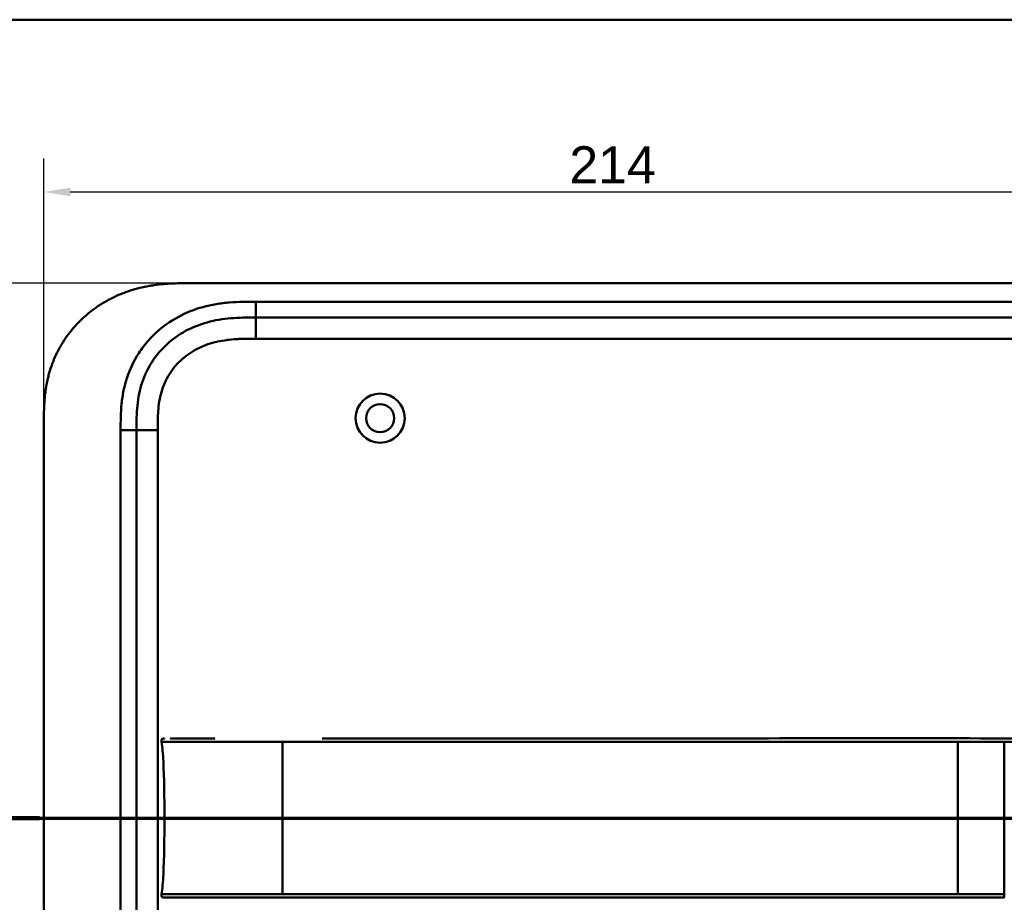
# Model space of a CAD drawing. Header units: millimetres. Extents: x 20 to 833, y 20 to 574.
# Tile 19 of 20: x 541 to 727, y 407 to 574. Entities that reach past the tile are written whole.
import ezdxf

# ---------------------------------------------------------------- set-up
doc = ezdxf.new("R2010")
doc.units = ezdxf.units.MM
doc.header["$LTSCALE"] = 2
for name, color, linetype, lineweight in [('Bemaßungen(DIN)', 7, 'Continuous', 25), ('Schnittansichtslinien(DIN)', 7, 'Continuous', 70), ('Sichtbare Kanten(DIN)', 7, 'Continuous', 50), ('Sichtbare tangentiale Kanten(DIN)', 7, 'Continuous', 50), ('Skizziergeometrie(DIN)', 7, 'Continuous', 50)]:
    doc.layers.add(name, color=color, linetype=linetype, lineweight=lineweight)
doc.styles.add('Aktuell-DINGroßer Text', font='arial.ttf')
doc.styles.add('STANDARD-DIN~0', font='arial.ttf')
doc.dimstyles.new('CAD-LAN', dxfattribs={"dimscale": 2, "dimtxt": 3.5, "dimasz": 2.5, "dimexe": 3.175, "dimexo": 0, "dimgap": 0.8, "dimtad": 1, "dimrnd": 1e-08, "dimtxsty": 'STANDARD-DIN~0', "dimcen": 0.09, "dimdle": 10, "dimclrd": 250, "dimclre": 250, "dimclrt": 250, "dimadec": 0, "dimazin": 2, "dimtfac": 1, "dimtmove": 0, "dimatfit": 3, "dimfxl": 1, "dimtolj": 1, "dimtzin": 0, "dimlwd": 25, "dimlwe": 25, "dimarcsym": 0})

# ---------------------------------------------------------------- blocks, each defined once
blk = doc.blocks.new('Ränder Standardrahmen')
at = {"layer": 'Skizziergeometrie(DIN)', "flags": 128}
blk.add_lwpolyline([(10, 10), (10, 287), (410, 287), (410, 10), (10, 10)], dxfattribs=at)
blk = doc.blocks.new('*D21')
at = {"layer": 'Bemaßungen(DIN)', "color": 250, "linetype": 'Continuous', "lineweight": 25, "true_color": 0x3f3f3f, "transparency": 16777216}
for p, q in [((572.67, 524.24), (510.32, 524.24)), ((516.67, 519.24), (516.67, 284.24)), ((572.67, 279.24), (510.32, 279.24))]:
    blk.add_line(p, q, dxfattribs=at)
at = {"layer": 'Bemaßungen(DIN)', "color": 250, "linetype": 'Continuous', "true_color": 0x3f3f3f, "transparency": 16777216}
for points in [[(515.84, 519.24), (517.51, 519.24), (516.67, 524.24)], [(515.84, 284.24), (517.51, 284.24), (516.67, 279.24)]]:
    blk.add_solid(points, dxfattribs=at)
at = {"layer": 'Defpoints', "color": 0, "linetype": 'Continuous', "transparency": 16777216}
for p in [(572.67, 524.24), (516.67, 279.24), (572.67, 279.24)]:
    blk.add_point(p, dxfattribs=at)
at = {"layer": 'Bemaßungen(DIN)', "color": 250, "linetype": 'Continuous', "lineweight": 25, "true_color": 0x3f3f3f, "transparency": 16777216, "insert": (507.93, 393.93), "char_height": 7, "attachment_point": 1, "rotation": 90, "style": 'STANDARD-DIN~0'}
blk.add_mtext('\\A1;245', dxfattribs=at)
blk = doc.blocks.new('*D22')
at = {"layer": 'Bemaßungen(DIN)', "color": 250, "linetype": 'Continuous', "lineweight": 25, "true_color": 0x3f3f3f, "transparency": 16777216}
for p, q in [((545.63, 497.46), (545.63, 547.81)), ((759.63, 497.46), (759.63, 547.81)), ((550.63, 541.46), (754.63, 541.46))]:
    blk.add_line(p, q, dxfattribs=at)
at = {"layer": 'Bemaßungen(DIN)', "color": 250, "linetype": 'Continuous', "true_color": 0x3f3f3f, "transparency": 16777216}
for points in [[(550.63, 542.29), (550.63, 540.63), (545.63, 541.46)], [(754.63, 542.29), (754.63, 540.63), (759.63, 541.46)]]:
    blk.add_solid(points, dxfattribs=at)
at = {"layer": 'Defpoints', "color": 0, "linetype": 'Continuous', "transparency": 16777216}
for p in [(759.63, 541.46), (545.63, 497.46), (759.63, 497.46)]:
    blk.add_point(p, dxfattribs=at)
at = {"layer": 'Bemaßungen(DIN)', "color": 250, "linetype": 'Continuous', "lineweight": 25, "true_color": 0x3f3f3f, "transparency": 16777216, "insert": (644.86, 550.09), "char_height": 7, "attachment_point": 1, "style": 'STANDARD-DIN~0'}
blk.add_mtext('\\A1;214', dxfattribs=at)
blk = doc.blocks.new('2DTransSchnitt0')
at = {"layer": 'Schnittansichtslinien(DIN)', "linetype": 'Continuous'}
for p, q in [((267.731, 222.658), (267.731, 216.616)), ((387.46, 222.658), (387.46, 216.616)), ((266.731, 216.616), (267.731, 211.616)), ((268.731, 216.616), (266.731, 216.616)), ((267.731, 216.616), (267.731, 211.616)), ((267.731, 211.616), (268.731, 216.616)), ((386.46, 216.616), (387.46, 211.616)), ((388.46, 216.616), (386.46, 216.616)), ((387.46, 216.616), (387.46, 211.616)), ((387.46, 211.616), (388.46, 216.616)), ((263.048, 211.616), (392.143, 211.616))]:
    blk.add_line(p, q, dxfattribs=at)
at = {"layer": 'Schnittansichtslinien(DIN)', "linetype": 'Continuous', "lineweight": 140}
for p, q in [((263.048, 211.616), (272.414, 211.616)), ((382.777, 211.616), (392.143, 211.616))]:
    blk.add_line(p, q, dxfattribs=at)
at = {"layer": 'Schnittansichtslinien(DIN)', "linetype": 'Continuous', "flags": 128}
for points in [[(266.731, 216.616), (267.731, 211.616), (268.731, 216.616), (266.731, 216.616)], [(386.46, 216.616), (387.46, 211.616), (388.46, 216.616), (386.46, 216.616)]]:
    blk.add_lwpolyline(points, dxfattribs=at)
at = {"layer": 'Schnittansichtslinien(DIN)'}
for points in [[(266.731, 216.616), (267.731, 211.616), (268.731, 216.616), (266.731, 216.616)], [(386.46, 216.616), (387.46, 211.616), (388.46, 216.616), (386.46, 216.616)]]:
    blk.add_solid(points, dxfattribs=at)
at = {"layer": 'Schnittansichtslinien(DIN)', "char_height": 3.734, "attachment_point": 7, "style": 'Aktuell-DINGroßer Text'}
for insert in [(266.391, 225.116), (386.12, 225.116)]:
    blk.add_mtext('B', dxfattribs=dict(at, insert=insert))

msp = doc.modelspace()

# ---------------------------------------------------------------- linework, layer by layer
at = {"layer": 'Sichtbare Kanten(DIN)'}
for p, q in [((731.596, 524.244), (572.673, 524.244)), ((730.596, 517.744), (585.673, 517.744)), ((545.635, 306.028), (545.635, 497.46)), ((563.135, 496.46), (563.135, 307.028)), ((726.925, 408.231), (726.99, 408.231))]:
    msp.add_line(p, q, dxfattribs=at)
for radius in [4.65, 2.65]:
    msp.add_circle((609.135, 498.744), radius, dxfattribs=at)
for points, knots in [([(572.673, 524.244), (572.088, 524.242), (570.909, 524.229), (569.42, 524.165), (567.922, 524.05), (566.719, 523.912), (565.215, 523.67), (564.014, 523.418), (562.525, 523.023), (561.345, 522.642), (559.894, 522.081), (558.757, 521.565), (557.372, 520.836), (556.297, 520.188), (555.005, 519.298), (554.015, 518.526), (552.841, 517.49), (551.956, 516.607), (550.924, 515.442), (550.16, 514.465), (549.288, 513.196), (548.659, 512.144), (547.961, 510.794), (547.473, 509.688), (546.953, 508.284), (546.607, 507.145), (546.258, 505.711), (546.044, 504.559), (545.849, 503.12), (545.745, 501.971), (545.668, 500.545), (545.635, 499.131), (545.634, 498.014), (545.635, 497.46)], [0.00000689, 0.00000689, 0.00000689, 0.00000689, 0.0407043, 0.08140172, 0.10175042, 0.14244784, 0.16279654, 0.20349396, 0.22384266, 0.26454008, 0.28488878, 0.3255862, 0.3459349, 0.38663232, 0.40698102, 0.44767844, 0.46802714, 0.50872456, 0.52907326, 0.56977068, 0.59011938, 0.6308168, 0.6511655, 0.69186291, 0.71221162, 0.75290903, 0.77325774, 0.81395515, 0.83430386, 0.87500127, 0.89534998, 0.93604739, 0.97674481, 0.97674481, 0.97674481, 0.97674481]), ([(585.673, 517.744), (584.867, 517.744), (583.271, 517.743), (580.934, 517.636), (578.669, 517.359), (575.751, 516.722), (572.317, 515.36), (568.733, 512.817), (565.903, 509.474), (564.344, 506.196), (563.596, 503.367), (563.267, 501.15), (563.136, 498.843), (563.135, 497.26), (563.135, 496.46)], [59.6158828, 59.6158828, 59.6158828, 59.6158828, 59.8593849, 60.1028861, 60.3463874, 60.5898887, 61.0768912, 61.5638938, 62.0508963, 62.5378989, 62.7814001, 63.0249014, 63.2684027, 63.5119054, 63.5119054, 63.5119054, 63.5119054]), ([(567.862, 437.621), (567.846, 437.724), (567.828, 437.829), (567.842, 437.958), (567.847, 437.985), (567.862, 438.03), (567.87, 438.05), (567.891, 438.087), (567.904, 438.104), (567.933, 438.134), (567.949, 438.147), (568.001, 438.182), (568.042, 438.198), (568.123, 438.219), (568.164, 438.224), (568.224, 438.229), (568.243, 438.23), (568.276, 438.231), (568.291, 438.231), (568.309, 438.232), (568.314, 438.232), (568.324, 438.232), (568.328, 438.232), (568.335, 438.232), (568.338, 438.232), (568.351, 438.232), (568.354, 438.232), (568.363, 438.232), (568.366, 438.232), (568.371, 438.232), (568.373, 438.232), (568.377, 438.232), (568.377, 438.232), (568.378, 438.232), (568.378, 438.232), (568.379, 438.232), (568.379, 438.232), (568.379, 438.232), (568.38, 438.232), (568.38, 438.232)], [0, 0, 0, 0, 0.0311277, 0.0311277, 0.03911556, 0.03911556, 0.04551701, 0.04551701, 0.05176502, 0.05176502, 0.05801202, 0.05801202, 0.07063282, 0.07063282, 0.08310355, 0.08310355, 0.08876398, 0.08876398, 0.09302208, 0.09302208, 0.0945824, 0.0945824, 0.09615429, 0.09615429, 0.09772199, 0.09772199, 0.10409523, 0.10409523, 0.11652864, 0.11652864, 0.13514677, 0.13514677, 0.13863752, 0.13863752, 0.14018957, 0.14018957, 0.14028665, 0.14028665, 0.14033603, 0.14033603, 0.14033603, 0.14033603]), ([(568.401, 423.232), (568.401, 427.069), (568.357, 430.883), (568.206, 433.832), (568.129, 435.334), (568.023, 436.615), (567.866, 437.621)], [0, 0, 0, 0, 0.30889062, 0.30889062, 0.30889062, 0.46621578, 0.46621578, 0.46621578, 0.46621578]), ([(568.27, 438.231), (568.296, 438.232), (568.323, 438.233), (568.369, 438.234), (568.39, 438.233), (568.416, 438.233), (568.422, 438.233), (568.429, 438.233), (568.429, 438.233), (568.429, 438.233), (568.429, 438.233), (568.43, 438.233)], [0.159826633, 0.159826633, 0.159826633, 0.159826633, 0.167747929, 0.167747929, 0.174016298, 0.174016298, 0.175896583, 0.175896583, 0.175984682, 0.175984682, 0.176039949, 0.176039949, 0.176039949, 0.176039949]), ([(568.364, 438.232), (568.368, 438.232), (568.372, 438.232), (568.389, 438.232), (568.403, 438.232), (568.417, 438.232), (568.417, 438.232), (568.418, 438.232), (568.418, 438.232), (568.418, 438.232), (568.418, 438.232), (568.418, 438.232)], [0.1063680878, 0.1063680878, 0.1063680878, 0.1063680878, 0.1076624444, 0.1076624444, 0.1118780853, 0.1118780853, 0.1119328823, 0.1119328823, 0.111953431, 0.111953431, 0.1119649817, 0.1119649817, 0.1119649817, 0.1119649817]), ([(568.372, 438.232), (568.377, 438.232), (568.384, 438.232), (568.393, 438.232), (568.396, 438.232), (568.401, 438.232), (568.404, 438.232), (568.408, 438.232), (568.409, 438.232), (568.41, 438.232), (568.411, 438.232), (568.411, 438.232), (568.411, 438.232), (568.411, 438.232), (568.411, 438.232), (568.412, 438.232)], [0.0954974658, 0.0954974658, 0.0954974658, 0.0954974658, 0.0980683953, 0.0980683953, 0.0989366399, 0.0989366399, 0.0997885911, 0.0997885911, 0.1001419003, 0.1001419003, 0.1002300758, 0.1002300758, 0.1002741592, 0.1002741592, 0.1002851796, 0.1002851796, 0.1002851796, 0.1002851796]), ([(569.552, 438.232), (569.552, 438.232), (569.552, 438.232), (569.552, 438.232), (569.552, 438.232), (569.552, 438.232), (569.552, 438.232), (569.553, 438.232), (569.553, 438.232), (569.555, 438.232), (569.556, 438.232), (569.558, 438.232), (569.56, 438.232), (569.58, 438.232), (569.598, 438.232), (569.641, 438.232), (569.667, 438.232), (569.761, 438.232), (569.833, 438.232), (570.01, 438.232), (570.117, 438.232), (570.268, 438.232), (570.306, 438.232), (570.443, 438.232), (570.546, 438.232), (570.692, 438.232), (570.733, 438.232), (570.79, 438.232), (570.806, 438.232), (570.822, 438.232), (570.822, 438.232), (570.822, 438.232), (570.822, 438.232), (570.823, 438.232)], [0, 0, 0, 0, 0.00002838, 0.00002838, 0.00008514, 0.00008514, 0.00019867, 0.00019867, 0.00065277, 0.00065277, 0.00156097, 0.00156097, 0.00328513, 0.00328513, 0.02167639, 0.02167639, 0.04619826, 0.04619826, 0.11159781, 0.11159781, 0.19880871, 0.19880871, 0.22787204, 0.22787204, 0.30054296, 0.30054296, 0.32778981, 0.32778981, 0.33800712, 0.33800712, 0.33824659, 0.33824659, 0.33826078, 0.33826078, 0.33826078, 0.33826078]), ([(570.823, 438.232), (571.337, 438.232), (571.797, 438.232), (572.366, 438.232), (572.366, 438.232), (572.366, 438.232), (572.366, 438.232), (572.367, 438.232), (572.367, 438.232), (572.368, 438.232), (572.369, 438.232), (572.385, 438.232), (572.401, 438.232), (572.438, 438.232), (572.46, 438.232), (572.538, 438.232), (572.596, 438.232), (572.81, 438.232), (572.97, 438.232), (573.19, 438.232), (573.245, 438.232), (574.433, 438.232), (575.785, 438.232), (577.427, 438.232), (577.607, 438.232), (577.823, 438.232), (577.857, 438.232), (577.895, 438.232), (577.898, 438.232), (577.901, 438.232), (577.902, 438.232), (577.902, 438.232), (577.902, 438.232), (577.902, 438.232), (577.903, 438.232), (577.903, 438.232), (577.903, 438.232), (577.903, 438.232)], [0, 0, 0, 0, 0.2888434, 0.2888434, 0.2888555, 0.2888555, 0.2889037, 0.2889037, 0.2890003, 0.2890003, 0.2893864, 0.2893864, 0.2972061, 0.2972061, 0.3076323, 0.3076323, 0.3354365, 0.3354365, 0.409599, 0.409599, 0.4343137, 0.4343137, 0.9352187, 0.9352187, 0.9962242, 0.9962242, 1.0076608, 1.0076608, 1.008733, 1.008733, 1.0088295, 1.0088295, 1.0088778, 1.0088778, 1.0089019, 1.0089019, 1.008914, 1.008914, 1.008914, 1.008914]), ([(598.173, 438.232), (598.173, 438.232), (598.174, 438.232), (598.177, 438.232), (598.178, 438.232), (598.186, 438.232), (598.193, 438.232), (598.212, 438.232), (598.225, 438.232), (598.457, 438.232), (598.676, 438.232), (607.228, 438.232), (615.561, 438.232), (636.394, 438.232), (648.894, 438.232), (683.903, 438.232), (706.413, 438.469), (728.919, 438.222)], [0, 0, 0, 0, 0.0002441, 0.0002441, 0.0007324, 0.0007324, 0.0026855, 0.0026855, 0.0065918, 0.0065918, 0.0722195, 0.0722195, 2.5722195, 2.5722195, 6.3222196, 6.3222196, 13.0748039, 13.0748039, 13.0748039, 13.0748039]), ([(568.401, 423.232), (568.401, 419.395), (568.357, 415.581), (568.206, 412.632), (568.129, 411.13), (568.023, 409.849), (567.866, 408.842)], [0, 0, 0, 0, 0.30888536, 0.30888536, 0.30888536, 0.4662495, 0.4662495, 0.4662495, 0.4662495]), ([(568.379, 408.231), (568.379, 408.231), (568.379, 408.231), (568.379, 408.231), (568.378, 408.231), (568.378, 408.231), (568.378, 408.231), (568.377, 408.231), (568.377, 408.231), (568.374, 408.231), (568.372, 408.231), (568.367, 408.231), (568.365, 408.231), (568.359, 408.231), (568.357, 408.231), (568.344, 408.231), (568.341, 408.231), (568.334, 408.231), (568.331, 408.231), (568.325, 408.231), (568.322, 408.231), (568.312, 408.232), (568.304, 408.232), (568.282, 408.232), (568.266, 408.232), (568.189, 408.236), (568.127, 408.242), (568.038, 408.268), (568.009, 408.279), (567.956, 408.31), (567.931, 408.33), (567.89, 408.377), (567.874, 408.404), (567.851, 408.462), (567.844, 408.492), (567.836, 408.553), (567.835, 408.584), (567.838, 408.691), (567.85, 408.767), (567.862, 408.842)], [0, 0, 0, 0, 0.00028677, 0.00028677, 0.00085963, 0.00085963, 0.00200522, 0.00200522, 0.00429634, 0.00429634, 0.02262582, 0.02262582, 0.03179275, 0.03179275, 0.04109082, 0.04109082, 0.04341208, 0.04341208, 0.04456569, 0.04456569, 0.0457191, 0.0457191, 0.04803012, 0.04803012, 0.05262125, 0.05262125, 0.07113734, 0.07113734, 0.08037876, 0.08037876, 0.08967939, 0.08967939, 0.09896721, 0.09896721, 0.10819297, 0.10819297, 0.11738064, 0.11738064, 0.14030942, 0.14030942, 0.14030942, 0.14030942]), ([(568.418, 408.231), (568.418, 408.231), (568.418, 408.231), (568.415, 408.231), (568.413, 408.231), (568.407, 408.231), (568.403, 408.231), (568.393, 408.231), (568.387, 408.231), (568.375, 408.231), (568.37, 408.231), (568.364, 408.231)], [0, 0, 0, 0, 0.0000178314, 0.0000178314, 0.0007794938, 0.0007794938, 0.001825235, 0.001825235, 0.0037615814, 0.0037615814, 0.0056120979, 0.0056120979, 0.0056120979, 0.0056120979]), ([(568.43, 408.231), (568.43, 408.231), (568.43, 408.231), (568.43, 408.231), (568.429, 408.232), (568.43, 408.232), (568.43, 408.231), (568.43, 408.229), (568.429, 408.231), (568.428, 408.232), (568.427, 408.233), (568.427, 408.231), (568.427, 408.231), (568.426, 408.231), (568.425, 408.232), (568.424, 408.232), (568.424, 408.232), (568.423, 408.231), (568.423, 408.231), (568.423, 408.231), (568.422, 408.231), (568.422, 408.231), (568.421, 408.232), (568.42, 408.231), (568.419, 408.231), (568.418, 408.231), (568.417, 408.231), (568.416, 408.231), (568.414, 408.231), (568.413, 408.231), (568.412, 408.231), (568.411, 408.231), (568.41, 408.231), (568.409, 408.231), (568.407, 408.231), (568.406, 408.231), (568.405, 408.231), (568.404, 408.231), (568.403, 408.231), (568.401, 408.231), (568.4, 408.231), (568.399, 408.231), (568.398, 408.231), (568.397, 408.231), (568.395, 408.231), (568.394, 408.231), (568.393, 408.231), (568.392, 408.231), (568.39, 408.231), (568.389, 408.231), (568.388, 408.231), (568.386, 408.231), (568.385, 408.231), (568.384, 408.231), (568.382, 408.231), (568.367, 408.231), (568.367, 408.231), (569.217, 408.231), (569.81, 408.231), (570.857, 408.231), (572.367, 408.231), (573.384, 408.231), (574.598, 408.231), (575.961, 408.231)], [0, 0, 0, 0, 0.0025183, 0.0025183, 0.0025183, 0.0949441, 0.0949441, 0.0949441, 0.1873699, 0.1873699, 0.1873699, 0.2797957, 0.2797957, 0.2797957, 0.3722215, 0.3722215, 0.3722215, 0.4184344, 0.4184344, 0.4184344, 0.4646473, 0.4646473, 0.4646473, 0.5570732, 0.5570732, 0.5570732, 0.649499, 0.649499, 0.649499, 0.7419248, 0.7419248, 0.7419248, 0.8343506, 0.8343506, 0.8343506, 0.9267764, 0.9267764, 0.9267764, 1.0192022, 1.0192022, 1.0192022, 1.111628, 1.111628, 1.111628, 1.2040539, 1.2040539, 1.2040539, 1.2964797, 1.2964797, 1.2964797, 1.3889055, 1.3889055, 1.3889055, 1.4813313, 1.4813313, 1.4813313, 2.5715522, 2.5715522, 2.5715522, 3.3314242, 3.3314242, 3.3314242, 3.8432409, 3.8432409, 3.8432409, 3.8432409]), ([(568.411, 408.231), (568.411, 408.231), (568.411, 408.231), (568.411, 408.231), (568.411, 408.231), (568.41, 408.231), (568.41, 408.231), (568.409, 408.231), (568.409, 408.231), (568.404, 408.231), (568.4, 408.231), (568.388, 408.231), (568.382, 408.231), (568.374, 408.231), (568.373, 408.231), (568.372, 408.231)], [0, 0, 0, 0, 0.0000222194, 0.0000222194, 0.0000666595, 0.0000666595, 0.0001555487, 0.0001555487, 0.000333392, 0.000333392, 0.0016342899, 0.0016342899, 0.0041648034, 0.0041648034, 0.0047801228, 0.0047801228, 0.0047801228, 0.0047801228]), ([(568.404, 408.231), (568.404, 408.231), (568.404, 408.231), (568.404, 408.231), (568.404, 408.231), (568.403, 408.231), (568.403, 408.231), (568.401, 408.231), (568.4, 408.231), (568.398, 408.231), (568.396, 408.231), (568.393, 408.231), (568.392, 408.231), (568.388, 408.231), (568.385, 408.231), (568.382, 408.231), (568.381, 408.231), (568.379, 408.231)], [0, 0, 0, 0, 0.0000111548, 0.0000111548, 0.0000825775, 0.0000825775, 0.0002255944, 0.0002255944, 0.0005124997, 0.0005124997, 0.0010879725, 0.0010879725, 0.0016605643, 0.0016605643, 0.002791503, 0.002791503, 0.0035732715, 0.0035732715, 0.0035732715, 0.0035732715]), ([(577.903, 408.231), (577.903, 408.231), (577.903, 408.231), (577.898, 408.231), (577.894, 408.231), (577.882, 408.231), (577.873, 408.231), (577.844, 408.231), (577.822, 408.231), (577.745, 408.231), (577.689, 408.231), (577.333, 408.231), (577.039, 408.231), (576.558, 408.231), (576.368, 408.231), (576.118, 408.231), (576.056, 408.231), (575.984, 408.231), (575.975, 408.231), (575.961, 408.231), (575.957, 408.231), (575.953, 408.231), (575.953, 408.231), (575.953, 408.231)], [0, 0, 0, 0, 0.00002188, 0.00002188, 0.00142245, 0.00142245, 0.00422358, 0.00422358, 0.01131397, 0.01131397, 0.03022194, 0.03022194, 0.13111359, 0.13111359, 0.19835644, 0.19835644, 0.22076612, 0.22076612, 0.22426754, 0.22426754, 0.22566811, 0.22566811, 0.22568999, 0.22568999, 0.22568999, 0.22568999]), ([(577.906, 408.231), (578.336, 408.231), (578.776, 408.231), (579.226, 408.231), (581.757, 408.231), (584.498, 408.231), (587.239, 408.231), (589.488, 408.231), (591.759, 408.231), (594.029, 408.231), (604.133, 408.231), (614.282, 408.231), (624.405, 408.231), (641.314, 408.231), (658.239, 408.231), (675.152, 408.231), (683.608, 408.231), (692.068, 408.231), (700.526, 408.231), (704.755, 408.231), (708.982, 408.231), (713.211, 408.231), (715.876, 408.231), (718.552, 408.231), (721.198, 408.231), (722.753, 408.231), (724.287, 408.231), (725.833, 408.231), (726.196, 408.231), (726.553, 408.231), (726.925, 408.231)], [4.0756553, 4.0756553, 4.0756553, 4.0756553, 4.2235005, 4.2235005, 4.2235005, 5.0551855, 5.0551855, 5.0551855, 5.7376751, 5.7376751, 5.7376751, 8.7756456, 8.7756456, 8.7756456, 13.8502555, 13.8502555, 13.8502555, 16.3875605, 16.3875605, 16.3875605, 17.6562129, 17.6562129, 17.6562129, 18.4553381, 18.4553381, 18.4553381, 18.9248654, 18.9248654, 18.9248654, 19.0347624, 19.0347624, 19.0347624, 19.0347624])]:
    msp.add_open_spline(points, degree=3, knots=knots, dxfattribs=at)
msp.add_rational_spline([(567.866, 408.842), (567.866, 408.842), (567.866, 408.842), (567.866, 408.842), (567.863, 408.842), (567.862, 408.842), (567.862, 408.842)], [1, 1, 1, 1, 1.08010035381, 1.12345159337, 1.13005371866], degree=3, knots=[0, 0, 0, 0, 0.00567203, 0.00567203, 0.00567203, 0.11634103, 0.11634103, 0.11634103, 0.11634103], dxfattribs=at)
for points in [[(568.426, 408.231), (568.405, 408.231), (568.383, 408.231), (568.36, 408.231)], [(568.43, 408.231), (568.429, 408.231), (568.428, 408.231), (568.427, 408.231)], [(568.43, 408.231), (568.43, 408.231), (568.43, 408.231), (568.43, 408.231)]]:
    msp.add_open_spline(points, degree=3, dxfattribs=at)
at = {"layer": 'Sichtbare tangentiale Kanten(DIN)'}
for p, q in [((585.673, 520.744), (730.596, 520.744)), ((585.673, 517.744), (585.673, 520.744)), ((585.673, 513.744), (585.673, 517.744)), ((730.597, 513.744), (585.673, 513.744)), ((560.135, 307.028), (560.135, 496.46)), ((563.135, 496.46), (560.135, 496.46)), ((567.135, 496.46), (563.135, 496.46)), ((567.135, 496.46), (567.135, 307.029)), ((718.203, 423.232), (590.729, 423.232)), ((726.984, 408.842), (726.991, 408.842))]:
    msp.add_line(p, q, dxfattribs=at)
for points, knots in [([(565.447, 513.494), (565.885, 513.983), (567.546, 515.663), (570.879, 518.026), (574.858, 519.6), (578.175, 520.323), (580.697, 520.629), (583.22, 520.743), (584.867, 520.744), (585.673, 520.744)], [61.3761038, 61.3761038, 61.3761038, 61.3761038, 61.5638941, 62.0508967, 62.5378992, 62.7814005, 63.0249017, 63.268403, 63.5119057, 63.5119057, 63.5119057, 63.5119057]), ([(560.135, 496.46), (560.135, 497.26), (560.136, 498.907), (560.276, 501.44), (560.65, 503.964), (561.517, 507.253), (563.071, 510.525), (564.748, 512.715), (565.447, 513.494)], [59.6158822, 59.6158822, 59.6158822, 59.6158822, 59.8593852, 60.1028865, 60.3463878, 60.589889, 61.0768916, 61.3761038, 61.3761038, 61.3761038, 61.3761038]), ([(585.673, 513.744), (585.509, 513.744), (585.346, 513.744), (585.182, 513.744), (584.739, 513.744), (584.297, 513.742), (583.854, 513.735), (583.702, 513.733), (583.55, 513.73), (583.397, 513.727), (583.321, 513.725), (583.245, 513.723), (583.169, 513.721), (583.093, 513.719), (583.017, 513.717), (582.937, 513.714), (582.627, 513.704), (582.333, 513.691), (582.027, 513.674), (582.02, 513.673), (582.012, 513.673), (582.005, 513.673), (581.388, 513.636), (580.8, 513.585), (580.207, 513.509), (580.197, 513.508), (580.188, 513.507), (580.179, 513.505), (579.579, 513.428), (578.987, 513.327), (578.397, 513.196), (578.392, 513.194), (578.386, 513.193), (578.381, 513.192), (577.782, 513.058), (577.185, 512.892), (576.606, 512.694), (576.602, 512.692), (576.599, 512.691), (576.596, 512.69), (576.009, 512.489), (575.428, 512.25), (574.869, 511.978), (574.31, 511.705), (573.765, 511.395), (573.245, 511.05), (572.726, 510.706), (572.227, 510.325), (571.76, 509.913), (571.29, 509.499), (570.845, 509.047), (570.439, 508.571), (570.035, 508.096), (569.662, 507.588), (569.331, 507.06), (569.001, 506.535), (568.708, 505.981), (568.459, 505.417), (568.212, 504.858), (568.002, 504.274), (567.833, 503.686), (567.832, 503.682), (567.83, 503.678), (567.829, 503.673), (567.663, 503.095), (567.534, 502.508), (567.436, 501.915), (567.435, 501.906), (567.433, 501.897), (567.432, 501.888), (567.335, 501.299), (567.269, 500.71), (567.224, 500.093), (567.223, 500.085), (567.223, 500.078), (567.222, 500.07), (567.2, 499.766), (567.184, 499.472), (567.172, 499.17), (567.159, 498.86), (567.151, 498.552), (567.145, 498.244), (567.134, 497.647), (567.135, 497.053), (567.135, 496.46)], [0, 0, 0, 0, 0.0490861, 0.0490861, 0.0490861, 0.1818558, 0.1818558, 0.1818558, 0.2275663, 0.2275663, 0.2275663, 0.2504221, 0.2504221, 0.2504221, 0.2732779, 0.2732779, 0.2732779, 0.3625385, 0.3625385, 0.3625385, 0.364701, 0.364701, 0.364701, 0.5447622, 0.5447622, 0.5447622, 0.5475767, 0.5475767, 0.5475767, 0.7297298, 0.7297298, 0.7297298, 0.7313799, 0.7313799, 0.7313799, 0.9165087, 0.9165087, 0.9165087, 0.9175934, 0.9175934, 0.9175934, 1.1050048, 1.1050048, 1.1050048, 1.2924795, 1.2924795, 1.2924795, 1.479975, 1.479975, 1.479975, 1.6686942, 1.6686942, 1.6686942, 1.8566744, 1.8566744, 1.8566744, 2.0435423, 2.0435423, 2.0435423, 2.2286346, 2.2286346, 2.2286346, 2.2299611, 2.2299611, 2.2299611, 2.4117644, 2.4117644, 2.4117644, 2.4144823, 2.4144823, 2.4144823, 2.594841, 2.594841, 2.594841, 2.5970368, 2.5970368, 2.5970368, 2.6862842, 2.6862842, 2.6862842, 2.7781364, 2.7781364, 2.7781364, 2.9561211, 2.9561211, 2.9561211, 2.9561211]), ([(590.729, 437.621), (592.057, 437.621), (593.385, 437.621), (594.713, 437.621), (595.265, 437.621), (595.817, 437.621), (596.37, 437.621), (597.144, 437.621), (597.918, 437.621), (598.693, 437.621), (599.105, 437.621), (599.517, 437.621), (599.929, 437.621), (600.845, 437.621), (601.762, 437.621), (602.678, 437.621), (609.317, 437.621), (615.957, 437.621), (622.597, 437.621)], [0, 0, 0, 0, 0.3984119, 0.3984119, 0.3984119, 0.558361, 0.558361, 0.558361, 0.7963648, 0.7963648, 0.7963648, 0.9137852, 0.9137852, 0.9137852, 1.1948602, 1.1948602, 1.1948602, 3.18679, 3.18679, 3.18679, 3.18679]), ([(622.597, 437.621), (649.154, 437.621), (675.712, 437.621), (702.269, 437.621), (703.647, 437.621), (705.025, 437.621), (706.403, 437.621), (707.681, 437.621), (708.958, 437.621), (710.236, 437.621), (712.891, 437.621), (715.547, 437.621), (718.203, 437.621)], [3.18679, 3.18679, 3.18679, 3.18679, 11.1540994, 11.1540994, 11.1540994, 11.5711487, 11.5711487, 11.5711487, 11.9507559, 11.9507559, 11.9507559, 12.7474629, 12.7474629, 12.7474629, 12.7474629]), ([(718.203, 437.621), (718.372, 437.621), (718.542, 437.621), (718.712, 437.621), (718.91, 437.621), (719.107, 437.621), (719.323, 437.621), (719.723, 437.621), (720.07, 437.621), (720.409, 437.621), (720.442, 437.621), (720.479, 437.621), (720.516, 437.621), (720.865, 437.621), (721.191, 437.621), (721.522, 437.621), (721.887, 437.621), (722.248, 437.621), (722.612, 437.621), (722.974, 437.621), (723.335, 437.621), (723.692, 437.621), (723.83, 437.621), (723.971, 437.621), (724.112, 437.621), (724.338, 437.621), (724.561, 437.621), (724.787, 437.621), (725.158, 437.621), (725.525, 437.621), (725.896, 437.621), (726.259, 437.621), (726.624, 437.621), (726.975, 437.621), (726.984, 437.621), (726.987, 437.621), (726.991, 437.621)], [0, 0, 0, 0, 0.05078067, 0.05078067, 0.05078067, 0.1102021, 0.1102021, 0.1102021, 0.2202767, 0.2202767, 0.2202767, 0.23095286, 0.23095286, 0.23095286, 0.33022951, 0.33022951, 0.33022951, 0.4395805, 0.4395805, 0.4395805, 0.54854182, 0.54854182, 0.54854182, 0.59063446, 0.59063446, 0.59063446, 0.6580998, 0.6580998, 0.6580998, 0.76890548, 0.76890548, 0.76890548, 0.8770848, 0.8770848, 0.8770848, 0.87997457, 0.87997457, 0.87997457, 0.87997457]), ([(726.991, 437.621), (727.011, 437.621), (727.03, 437.621), (727.05, 437.621), (727.26, 437.621), (727.468, 437.621), (727.675, 437.62), (727.881, 437.62), (728.088, 437.619), (728.295, 437.617), (728.502, 437.616), (728.708, 437.614), (728.912, 437.612), (728.989, 437.611), (729.067, 437.61), (729.144, 437.61), (729.273, 437.608), (729.401, 437.606), (729.53, 437.604), (729.737, 437.601), (729.942, 437.598), (730.146, 437.594), (730.35, 437.59), (730.554, 437.586), (730.76, 437.581), (730.965, 437.576), (731.167, 437.571), (731.369, 437.565), (731.569, 437.559), (731.773, 437.553), (731.974, 437.546)], [0, 0, 0, 0, 0.00593799, 0.00593799, 0.00593799, 0.06876696, 0.06876696, 0.06876696, 0.13141451, 0.13141451, 0.13141451, 0.19404693, 0.19404693, 0.19404693, 0.2177013, 0.2177013, 0.2177013, 0.25674204, 0.25674204, 0.25674204, 0.3195011, 0.3195011, 0.3195011, 0.38223166, 0.38223166, 0.38223166, 0.44495846, 0.44495846, 0.44495846, 0.5075707, 0.5075707, 0.5075707, 0.5075707]), ([(590.729, 423.232), (589.659, 423.232), (588.589, 423.232), (587.447, 423.232), (586.305, 423.232), (585.302, 423.232), (584.439, 423.232), (582.712, 423.232), (581.307, 423.232), (579.984, 423.232), (574.693, 423.232), (571.07, 423.232), (569.456, 423.232), (569.053, 423.232), (568.77, 423.232), (568.595, 423.232), (568.508, 423.232), (568.446, 423.232), (568.418, 423.232), (568.39, 423.232), (568.396, 423.232), (568.401, 423.232)], [0, 0, 0, 0, 0.2406476, 0.2406476, 0.2406476, 0.4812952, 0.4812952, 0.4812952, 0.9625904, 0.9625904, 0.9625904, 2.8877711, 2.8877711, 2.8877711, 3.3690663, 3.3690663, 3.3690663, 3.6097139, 3.6097139, 3.6097139, 3.8503615, 3.8503615, 3.8503615, 3.8503615]), ([(726.991, 423.232), (725.637, 423.232), (724.255, 423.232), (722.695, 423.232), (721.136, 423.232), (719.668, 423.232), (718.203, 423.232)], [0, 0, 0, 0, 0.44038321, 0.44038321, 0.44038321, 0.88076642, 0.88076642, 0.88076642, 0.88076642]), ([(590.729, 408.842), (592.057, 408.842), (593.385, 408.842), (594.713, 408.842), (595.263, 408.842), (595.812, 408.842), (596.361, 408.842), (597.138, 408.842), (597.916, 408.842), (598.693, 408.842), (599.104, 408.842), (599.515, 408.842), (599.926, 408.842), (600.843, 408.842), (601.76, 408.842), (602.678, 408.842), (609.317, 408.842), (615.957, 408.843), (622.597, 408.842)], [0, 0, 0, 0, 0.3984127, 0.3984127, 0.3984127, 0.5574675, 0.5574675, 0.5574675, 0.7963662, 0.7963662, 0.7963662, 0.9134321, 0.9134321, 0.9134321, 1.1948615, 1.1948615, 1.1948615, 3.1867877, 3.1867877, 3.1867877, 3.1867877]), ([(622.597, 408.842), (641.176, 408.842), (659.77, 408.842), (678.345, 408.842), (690.48, 408.842), (702.613, 408.842), (714.748, 408.842), (715.899, 408.842), (717.051, 408.842), (718.203, 408.842)], [3.1867877, 3.1867877, 3.1867877, 3.1867877, 8.7605377, 8.7605377, 8.7605377, 12.4019194, 12.4019194, 12.4019194, 12.7474629, 12.7474629, 12.7474629, 12.7474629]), ([(718.203, 408.842), (718.367, 408.842), (718.533, 408.842), (718.698, 408.842), (718.9, 408.842), (719.102, 408.842), (719.323, 408.842), (719.722, 408.842), (720.069, 408.842), (720.407, 408.842), (720.435, 408.842), (720.465, 408.842), (720.497, 408.842), (720.852, 408.842), (721.183, 408.842), (721.52, 408.842), (721.884, 408.842), (722.245, 408.842), (722.608, 408.842), (722.969, 408.842), (723.33, 408.842), (723.685, 408.842), (723.79, 408.842), (723.897, 408.842), (724.005, 408.842), (724.266, 408.842), (724.523, 408.842), (724.783, 408.842), (725.153, 408.842), (725.519, 408.842), (725.886, 408.842), (726.255, 408.842), (726.622, 408.842), (726.984, 408.842)], [0, 0, 0, 0, 0.04936867, 0.04936867, 0.04936867, 0.11014179, 0.11014179, 0.11014179, 0.22014326, 0.22014326, 0.22014326, 0.2290985, 0.2290985, 0.2290985, 0.32998918, 0.32998918, 0.32998918, 0.4391613, 0.4391613, 0.4391613, 0.54803878, 0.54803878, 0.54803878, 0.58009837, 0.58009837, 0.58009837, 0.65768707, 0.65768707, 0.65768707, 0.76818131, 0.76818131, 0.76818131, 0.87925552, 0.87925552, 0.87925552, 0.87925552]), ([(726.925, 408.231), (726.955, 408.231), (726.979, 408.281), (726.985, 408.469), (726.988, 408.57), (726.986, 408.7), (726.984, 408.842)], [0, 0, 0, 0, 0.6504188, 0.6504188, 0.6504188, 1, 1, 1, 1])]:
    msp.add_open_spline(points, degree=3, knots=knots, dxfattribs=at)
for points, weights, knots in [([(567.862, 437.621), (567.862, 437.621), (567.864, 437.621), (567.867, 437.621), (567.875, 437.622), (567.897, 437.621), (567.932, 437.621), (567.984, 437.621), (568.068, 437.621), (568.189, 437.621), (568.269, 437.621), (568.366, 437.622), (568.48, 437.622), (568.821, 437.622), (569.319, 437.623), (569.978, 437.623), (570.333, 437.623), (570.734, 437.624), (571.182, 437.624), (571.635, 437.624), (572.135, 437.624), (572.68, 437.624), (572.753, 437.624), (572.828, 437.624), (572.903, 437.624), (573.384, 437.624), (573.896, 437.624), (574.44, 437.624), (575.067, 437.624), (575.733, 437.624), (576.438, 437.623), (577.136, 437.623), (577.87, 437.623), (578.64, 437.623), (579.385, 437.622), (580.165, 437.622), (580.982, 437.622), (581.263, 437.622), (581.548, 437.622), (581.839, 437.622), (581.953, 437.622), (582.067, 437.622), (582.182, 437.622), (582.576, 437.622), (582.98, 437.622), (583.395, 437.622), (583.79, 437.621), (584.197, 437.621), (584.616, 437.621), (585.01, 437.621), (585.417, 437.621), (585.84, 437.621), (586.231, 437.621), (586.638, 437.621), (587.066, 437.621), (587.45, 437.621), (587.856, 437.621), (588.292, 437.621), (588.658, 437.621), (589.06, 437.621), (589.517, 437.621), (589.809, 437.621), (590.149, 437.621), (590.729, 437.621)], [1.13005451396, 1.13784212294, 1.09449061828, 1, 1.01564349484, 1.01564349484, 1, 1.00925616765, 1.00925616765, 1, 1.00150118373, 1.00150118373, 1, 1.00280379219, 1.00280379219, 1, 0.999526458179, 0.999526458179, 1, 0.99915374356, 0.99915374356, 1, 0.9999832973, 0.9999832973, 1, 0.99933166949, 0.99933166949, 1, 0.999344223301, 0.999344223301, 1, 0.999922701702, 0.999922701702, 1, 1.00094814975, 1.00094814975, 1, 1.00025925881, 1.00025925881, 1, 1.0000518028, 1.0000518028, 1, 1.00084824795, 1.00084824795, 1, 1.00131558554, 1.00131558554, 1, 1.00209490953, 1.00209490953, 1, 1.00365462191, 1.00365462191, 1, 1.00586740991, 1.00586740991, 1, 1.01725389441, 1.01725389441, 1, 1.18722739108, 1.18722739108, 1], [0.1163416, 0.1163416, 0.1163416, 0.1163416, 0.2468921, 0.2468921, 0.2468921, 0.4853656, 0.4853656, 0.4853656, 0.7799914, 0.7799914, 0.7799914, 0.9644924, 0.9644924, 0.9644924, 1.4628246, 1.4628246, 1.4628246, 1.7145394, 1.7145394, 1.7145394, 1.9637666, 1.9637666, 1.9637666, 1.9969824, 1.9969824, 1.9969824, 2.209763, 2.209763, 2.209763, 2.4552095, 2.4552095, 2.4552095, 2.7022329, 2.7022329, 2.7022329, 2.9498421, 2.9498421, 2.9498421, 3.0383348, 3.0383348, 3.0383348, 3.0733169, 3.0733169, 3.0733169, 3.1966109, 3.1966109, 3.1966109, 3.3197585, 3.3197585, 3.3197585, 3.4427414, 3.4427414, 3.4427414, 3.5655395, 3.5655395, 3.5655395, 3.6881793, 3.6881793, 3.6881793, 3.8106534, 3.8106534, 3.8106534, 3.9319007, 3.9319007, 3.9319007, 3.9319007]), ([(567.862, 408.842), (567.862, 408.842), (567.863, 408.842), (567.867, 408.842), (567.875, 408.842), (567.896, 408.842), (567.931, 408.842), (567.983, 408.842), (568.068, 408.842), (568.188, 408.842), (568.269, 408.842), (568.366, 408.842), (568.48, 408.842), (568.821, 408.841), (569.319, 408.841), (569.978, 408.84), (570.333, 408.84), (570.734, 408.84), (571.182, 408.84), (571.635, 408.839), (572.135, 408.839), (572.68, 408.839), (572.753, 408.839), (572.828, 408.839), (572.903, 408.839), (573.384, 408.839), (573.896, 408.839), (574.44, 408.839), (575.067, 408.84), (575.733, 408.84), (576.438, 408.84), (577.136, 408.84), (577.87, 408.84), (578.64, 408.841), (579.385, 408.841), (580.165, 408.841), (580.981, 408.841), (581.263, 408.841), (581.55, 408.842), (581.842, 408.842), (581.954, 408.842), (582.068, 408.842), (582.182, 408.842), (582.576, 408.842), (582.98, 408.842), (583.395, 408.842), (583.79, 408.842), (584.197, 408.842), (584.616, 408.842), (585.01, 408.842), (585.417, 408.842), (585.84, 408.842), (586.231, 408.842), (586.638, 408.842), (587.066, 408.842), (587.45, 408.842), (587.856, 408.842), (588.292, 408.842), (588.658, 408.842), (589.06, 408.842), (589.517, 408.842), (589.809, 408.842), (590.149, 408.842), (590.729, 408.842)], [1.13005371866, 1.13784194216, 1.09449070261, 1, 1.01564352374, 1.01564352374, 1, 1.00924441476, 1.00924441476, 1, 1.00150609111, 1.00150609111, 1, 1.00280370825, 1.00280370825, 1, 0.999526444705, 0.999526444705, 1, 0.999153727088, 0.999153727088, 1, 0.999983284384, 0.999983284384, 1, 0.999331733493, 0.999331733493, 1, 0.999344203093, 0.999344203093, 1, 0.999922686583, 0.999922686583, 1, 1.00094812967, 1.00094812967, 1, 1.00026108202, 1.00026108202, 1, 1.00005099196, 1.00005099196, 1, 1.00084821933, 1.00084821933, 1, 1.00131563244, 1.00131563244, 1, 1.00209471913, 1.00209471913, 1, 1.00365509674, 1.00365509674, 1, 1.00586622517, 1.00586622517, 1, 1.01725442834, 1.01725442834, 1, 1.18725223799, 1.18725223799, 1], [0.116341, 0.116341, 0.116341, 0.116341, 0.2468922, 0.2468922, 0.2468922, 0.4853665, 0.4853665, 0.4853665, 0.7797367, 0.7797367, 0.7797367, 0.9644969, 0.9644969, 0.9644969, 1.4628301, 1.4628301, 1.4628301, 1.7145451, 1.7145451, 1.7145451, 1.9637733, 1.9637733, 1.9637733, 1.9970018, 1.9970018, 1.9970018, 2.2097713, 2.2097713, 2.2097713, 2.4552194, 2.4552194, 2.4552194, 2.7022438, 2.7022438, 2.7022438, 2.9498539, 2.9498539, 2.9498539, 3.0386311, 3.0386311, 3.0386311, 3.0733288, 3.0733288, 3.0733288, 3.1966231, 3.1966231, 3.1966231, 3.3197709, 3.3197709, 3.3197709, 3.4427542, 3.4427542, 3.4427542, 3.5655525, 3.5655525, 3.5655525, 3.688193, 3.688193, 3.688193, 3.8106673, 3.8106673, 3.8106673, 3.931916, 3.931916, 3.931916, 3.931916])]:
    msp.add_rational_spline(points, weights, degree=3, knots=knots, dxfattribs=at)
for points, degree in [([(590.729, 437.621), (590.729, 435.832), (590.729, 433.331), (590.729, 430.181), (590.729, 426.707), (590.729, 423.232)], 5), ([(718.203, 437.621), (718.203, 435.832), (718.203, 433.331), (718.203, 430.181), (718.203, 426.707), (718.203, 423.232)], 5), ([(726.991, 423.232), (726.991, 426.707), (726.991, 430.181), (726.991, 433.331), (726.991, 435.832), (726.991, 437.621)], 5), ([(590.729, 408.842), (590.729, 410.632), (590.729, 413.132), (590.729, 416.282), (590.729, 419.757), (590.729, 423.232)], 5), ([(718.203, 408.842), (718.203, 410.632), (718.203, 413.132), (718.203, 416.282), (718.203, 419.757), (718.203, 423.231)], 5), ([(731.895, 423.232), (730.382, 423.232), (728.771, 423.232), (726.991, 423.232)], 3), ([(726.991, 423.231), (726.991, 419.757), (726.991, 416.282), (726.991, 413.132), (726.991, 410.631), (726.991, 408.842)], 5)]:
    msp.add_open_spline(points, degree=degree, dxfattribs=at)

# ---------------------------------------------------------------- block references
at = {"xscale": 2, "yscale": 2, "zscale": 2}
msp.add_blockref('Ränder Standardrahmen', (0, 0), dxfattribs=at)
at = {"layer": 'Schnittansichtslinien(DIN)', "xscale": 2, "yscale": 2, "zscale": 2}
msp.add_blockref('2DTransSchnitt0', (0, 0), dxfattribs=at)

# ---------------------------------------------------------------- dimensions: what is measured, and where the dimension line sits
at = {"layer": 'Bemaßungen(DIN)', "color": 250, "linetype": 'Continuous', "lineweight": 25, "true_color": 0x3f3f3f}
for base, p1, p2, angle, picture, middle in [((759.635, 541.46), (545.635, 497.46), (759.635, 497.46), 180, '*D22', (652.635, 541.46)), ((516.673, 279.244), (572.673, 524.244), (572.673, 279.244), 90, '*D21', (516.673, 401.744))]:
    dim = msp.add_linear_dim(base=base, p1=p1, p2=p2, angle=angle, dimstyle='CAD-LAN', override={"dimgap": 0.8, "dimdec": 2, "dimtol": 0, "dimlim": 0, "dimtp": 0, "dimtm": 0, "dimtdec": 2, "dimtofl": 0, "dimatfit": 1}, dxfattribs=at)
    dim.commit()
    dim.dimension.update_dxf_attribs({"geometry": picture, "text_midpoint": middle, "dimtype": 160})

doc.saveas('drawing.dxf')
